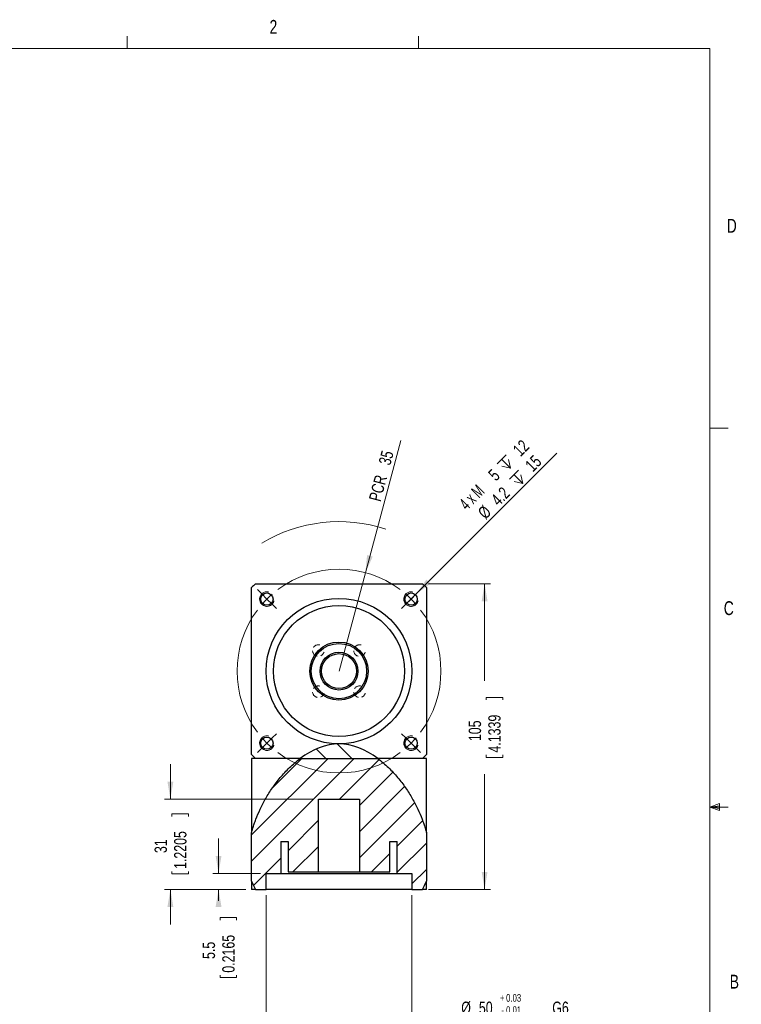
# Model space of a CAD drawing. Header units: millimetres. Extents: x 11 to 421, y 5 to 275.
# Tile 6 of 6: x 297 to 421, y 106 to 275. Entities that reach past the tile are written whole.
import ezdxf

# ---------------------------------------------------------------- set-up
doc = ezdxf.new("R2010")
doc.units = ezdxf.units.MM
doc.linetypes.add('HIDDEN', pattern=[1.905, 1.27, -0.635])
doc.styles.add('SLDTEXTSTYLE0', font='TXT', dxfattribs={"width": 0.75})
doc.styles.add('SLDTEXTSTYLE4', font='TXT', dxfattribs={"width": 0.65})
doc.dimstyles.new('SLDDIMSTYLE0', dxfattribs={"dimtxt": 2.116667, "dimasz": 3, "dimexe": 0, "dimexo": 0.0625, "dimgap": 0.529167, "dimtad": 2, "dimlfac": 2, "dimrnd": 1e-09, "dimzin": 12, "dimdsep": 46, "dimtxsty": 'SLDTEXTSTYLE0', "dimsah": 1, "dimcen": 0.09, "dimadec": 0, "dimazin": 0, "dimtfac": 1, "dimtmove": 0, "dimatfit": 3, "dimfxl": 1, "dimtolj": 1, "dimtzin": 12, "dimarcsym": 0})
doc.dimstyles.new('SLDDIMSTYLE1', dxfattribs={"dimtxt": 2.116667, "dimasz": 3, "dimexe": 0, "dimexo": 0.0625, "dimgap": 0.529167, "dimtad": 2, "dimlfac": 2, "dimrnd": 1e-09, "dimzin": 12, "dimdsep": 46, "dimtxsty": 'SLDTEXTSTYLE0', "dimsah": 1, "dimcen": 0.09, "dimadec": 0, "dimazin": 0, "dimtfac": 1, "dimtofl": 0, "dimtmove": 0, "dimatfit": 3, "dimfxl": 1, "dimtolj": 1, "dimtzin": 12, "dimarcsym": 0})
doc.dimstyles.new('SLDDIMSTYLE3', dxfattribs={"dimtxt": 2.116667, "dimasz": 3, "dimexe": 0, "dimexo": 0.0625, "dimgap": 0.529167, "dimtad": 0, "dimlfac": 2, "dimrnd": 1e-09, "dimzin": 12, "dimdsep": 46, "dimtxsty": 'SLDTEXTSTYLE0', "dimsah": 1, "dimcen": 0.09, "dimadec": 0, "dimazin": 0, "dimtfac": 1, "dimtofl": 0, "dimtmove": 0, "dimatfit": 3, "dimfxl": 1, "dimtolj": 1, "dimtzin": 12, "dimarcsym": 0})
doc.dimstyles.new('SLDDIMSTYLE5', dxfattribs={"dimtxt": 2.116667, "dimasz": 3, "dimexe": 0, "dimexo": 0.0625, "dimgap": 0.529167, "dimtad": 0, "dimlfac": 2, "dimrnd": 1e-09, "dimzin": 12, "dimdsep": 46, "dimtxsty": 'SLDTEXTSTYLE0', "dimsah": 1, "dimcen": 0.09, "dimadec": 0, "dimazin": 0, "dimtfac": 1, "dimtofl": 0, "dimtmove": 0, "dimatfit": 3, "dimfxl": 1, "dimtolj": 1, "dimtzin": 12, "dimarcsym": 0})
doc.dimstyles.new('SLDDIMSTYLE6', dxfattribs={"dimtxt": 2.116667, "dimasz": 3, "dimexe": 0, "dimexo": 0.0625, "dimgap": 0.529167, "dimtad": 0, "dimdec": 1, "dimlfac": 2, "dimrnd": 1e-09, "dimzin": 12, "dimdsep": 46, "dimtxsty": 'SLDTEXTSTYLE0', "dimsah": 1, "dimcen": 0.09, "dimadec": 0, "dimazin": 0, "dimtfac": 1, "dimtofl": 0, "dimtmove": 0, "dimatfit": 3, "dimfxl": 1, "dimtolj": 1, "dimtzin": 12, "dimarcsym": 0})
doc.dimstyles.new('SLDDIMSTYLE7', dxfattribs={"dimtxt": 2.116667, "dimasz": 3, "dimexe": 0, "dimexo": 0.0625, "dimgap": 0.529167, "dimtad": 0, "dimlfac": 2, "dimrnd": 1e-09, "dimzin": 12, "dimdsep": 46, "dimtxsty": 'SLDTEXTSTYLE0', "dimsah": 1, "dimcen": 0.09, "dimadec": 0, "dimazin": 0, "dimtol": 1, "dimtp": 0.03, "dimtm": 0.01, "dimtfac": 1, "dimtofl": 0, "dimtmove": 0, "dimatfit": 3, "dimfxl": 1, "dimtolj": 1, "dimarcsym": 0})

# ---------------------------------------------------------------- blocks, each defined once
blk = doc.blocks.new('*D26')
at = {"color": 7, "linetype": 'Continuous', "lineweight": 0}
for p, q in [((367.65, 178.38), (378.31, 178.38)), ((377.31, 178.38), (377.31, 161.73)), ((377.56, 158.86), (380.42, 158.86)), ((377.56, 158.86), (377.56, 158.43)), ((380.42, 158.86), (380.42, 158.43)), ((377.56, 148.55), (377.56, 148.98)), ((380.42, 148.55), (380.42, 148.98)), ((377.56, 148.55), (380.42, 148.55)), ((377.31, 125.88), (377.31, 145.67)), ((367.65, 125.88), (378.31, 125.88))]:
    blk.add_line(p, q, dxfattribs=at)
for points in [[(377.31, 178.38), (376.81, 175.38), (377.81, 175.38)], [(377.31, 125.88), (377.81, 128.88), (376.81, 128.88)]]:
    blk.add_solid(points, dxfattribs=at)
at = {"color": 7, "linetype": 'Continuous', "lineweight": 0, "char_height": 2.117, "attachment_point": 1, "rotation": 90, "style": 'SLDTEXTSTYLE0'}
for s, insert in [('4.1339', (377.94, 149.4)), ('105', (374.58, 151.36))]:
    blk.add_mtext(s, dxfattribs=dict(at, insert=insert))
blk = doc.blocks.new('*D27')
at = {"color": 7, "linetype": 'Continuous', "lineweight": 0}
for q in [(362.92, 203), (352.31, 163.38)]:
    blk.add_line((356.84, 180.29), q, dxfattribs=at)
blk.add_arc((352.31, 163.38), 25.68, 71.7295, 121.0804, dxfattribs=at)
blk.add_solid([(356.84, 180.29), (358.1, 183.06), (357.13, 183.31)], dxfattribs=at)
at = {"color": 7, "linetype": 'Continuous', "lineweight": 0, "char_height": 2.117, "attachment_point": 1, "rotation": 75, "style": 'SLDTEXTSTYLE0'}
for s, insert in [('35', (359.07, 199.16)), ('PCR ', (357.4, 192.92))]:
    blk.add_mtext(s, dxfattribs=dict(at, insert=insert))
blk = doc.blocks.new('SW_SYMBOL_HOLE_DEPTH')
at = {"color": 0, "linetype": 'Continuous', "lineweight": 0}
for p, q in [((0, 875), (800, 875)), ((400, 875), (400, 75)), ((100, 555), (400, 75)), ((700, 555), (400, 75))]:
    blk.add_line(p, q, dxfattribs=at)
blk = doc.blocks.new('*D28')
at = {"color": 7, "linetype": 'Continuous', "lineweight": 0}
for q in [(389.73, 200.81), (363.8, 174.87)]:
    blk.add_line((365.57, 176.64), q, dxfattribs=at)
blk.add_solid([(365.57, 176.64), (368.04, 178.41), (367.33, 179.12)], dxfattribs=at)
at = {"color": 7, "linetype": 'Continuous', "lineweight": 0, "xscale": 0.0027037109, "yscale": 0.0027037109, "zscale": 0.0027037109, "rotation": 44.9999999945}
for p in [(381.14, 197.34), (383.25, 194.71)]:
    blk.add_blockref('SW_SYMBOL_HOLE_DEPTH', p, dxfattribs=at)
at = {"color": 7, "linetype": 'Continuous', "lineweight": 0, "attachment_point": 1, "rotation": 45}
for s, insert, char_height, style in [(' 12', (381.56, 201.21), 2.117, 'SLDTEXTSTYLE0'), (' 15', (383.67, 198.57), 2.117, 'SLDTEXTSTYLE0'), ('5', (377.76, 197.41), 2.12, 'SLDTEXTSTYLE0'), ('4 x M', (372.76, 192.41), 2.117, 'SLDTEXTSTYLE4'), ('4.2 ', (378.22, 193.11), 2.117, 'SLDTEXTSTYLE0'), ('%%c', (375.96, 190.85), 2.117, 'SLDTEXTSTYLE0')]:
    blk.add_mtext(s, dxfattribs=dict(at, insert=insert, char_height=char_height, style=style))
blk = doc.blocks.new('*D29')
at = {"color": 7, "linetype": 'Continuous', "lineweight": 0}
for p, q in [((323.36, 141.38), (323.36, 147.38)), ((347.81, 141.38), (322.36, 141.38)), ((323.62, 138.85), (326.47, 138.85)), ((323.62, 138.85), (323.62, 138.42)), ((326.47, 138.85), (326.47, 138.42)), ((323.62, 128.54), (323.62, 128.97)), ((326.47, 128.54), (326.47, 128.97)), ((323.62, 128.54), (326.47, 128.54)), ((336.31, 125.88), (322.36, 125.88)), ((323.36, 125.88), (323.36, 119.88))]:
    blk.add_line(p, q, dxfattribs=at)
for points in [[(323.36, 141.38), (323.86, 144.38), (322.86, 144.38)], [(323.36, 125.88), (322.86, 122.88), (323.86, 122.88)]]:
    blk.add_solid(points, dxfattribs=at)
at = {"color": 7, "linetype": 'Continuous', "lineweight": 0, "char_height": 2.117, "attachment_point": 1, "rotation": 90, "style": 'SLDTEXTSTYLE0'}
for s, insert in [('1.2205', (324, 129.4)), ('31', (320.64, 132.13))]:
    blk.add_mtext(s, dxfattribs=dict(at, insert=insert))
blk = doc.blocks.new('*D30')
at = {"color": 7, "linetype": 'Continuous', "lineweight": 0}
for p, q in [((331.63, 128.63), (331.63, 134.63)), ((338.81, 128.63), (330.63, 128.63)), ((336.31, 125.88), (330.63, 125.88)), ((331.63, 125.88), (331.63, 123.91)), ((331.89, 121.04), (334.74, 121.04)), ((331.89, 121.04), (331.89, 120.61)), ((334.74, 121.04), (334.74, 120.61)), ((331.89, 110.73), (331.89, 111.16)), ((331.89, 110.73), (334.74, 110.73)), ((334.74, 110.73), (334.74, 111.16))]:
    blk.add_line(p, q, dxfattribs=at)
for points in [[(331.63, 128.63), (332.13, 131.63), (331.13, 131.63)], [(331.63, 125.88), (331.13, 122.88), (332.13, 122.88)]]:
    blk.add_solid(points, dxfattribs=at)
at = {"color": 7, "linetype": 'Continuous', "lineweight": 0, "char_height": 2.117, "attachment_point": 1, "rotation": 90, "style": 'SLDTEXTSTYLE0'}
for s, insert in [('0.2165', (332.27, 111.58)), ('5.5', (328.91, 113.93))]:
    blk.add_mtext(s, dxfattribs=dict(at, insert=insert))
blk = doc.blocks.new('*D31')
at = {"color": 7, "linetype": 'Continuous', "lineweight": 0}
for p, q in [((339.81, 124.88), (339.81, 102.88)), ((364.81, 124.88), (364.81, 102.88)), ((339.81, 103.88), (364.81, 103.88)), ((364.81, 103.88), (367.2, 103.88)), ((370.24, 103.63), (370.24, 99.94)), ((370.24, 103.63), (370.67, 103.63)), ((387.48, 103.63), (387.05, 103.63)), ((387.48, 103.63), (387.48, 99.94)), ((370.24, 99.94), (370.67, 99.94)), ((387.48, 99.94), (387.05, 99.94))]:
    blk.add_line(p, q, dxfattribs=at)
for points in [[(339.81, 103.88), (342.81, 103.38), (342.81, 104.38)], [(364.81, 103.88), (361.81, 104.38), (361.81, 103.38)]]:
    blk.add_solid(points, dxfattribs=at)
at = {"color": 7, "linetype": 'Continuous', "lineweight": 0, "attachment_point": 1, "style": 'SLDTEXTSTYLE0'}
for s, insert, char_height in [('%%c', (373.3, 106.61), 2.117), ('50', (376.33, 106.61), 2.117), ('+', (379.94, 107.91), 1.32), ('0.03', (381, 107.91), 1.323), (' G6', (388.34, 106.61), 2.117), ('-', (380.18, 105.81), 1.32), ('0.01', (381, 105.81), 1.323), ('+', (380.18, 103.71), 1.32), ('0.0012', (381.25, 103.71), 1.323), ('1.9685', (371.1, 102.41), 2.117), ('0.0004', (381.25, 101.61), 1.323), ('-', (380.42, 101.61), 1.32)]:
    blk.add_mtext(s, dxfattribs=dict(at, insert=insert, char_height=char_height))
blk = doc.blocks.new('SW_CENTERMARKSYMBOL_11')
at = {"color": 0, "linetype": 'Continuous', "lineweight": 0}
for p, q in [((-25.63, 0.88), (-26.38, 1.63)), ((-24.75, 0), (-25.63, 0.88)), ((-24.75, 0), (-23.86, -0.88)), ((0, 0), (-0.88, -0.88)), ((0, 0), (0.88, 0.88)), ((0.88, 0.88), (1.63, 1.63)), ((-23.86, -0.88), (-23.12, -1.63)), ((-0.88, -0.88), (-1.63, -1.63)), ((-23.86, -23.86), (-23.12, -23.12)), ((-0.88, -23.86), (-1.63, -23.12)), ((-24.75, -24.75), (-25.63, -25.63)), ((-24.75, -24.75), (-23.86, -23.86)), ((0, -24.75), (-0.88, -23.86)), ((0, -24.75), (0.88, -25.63)), ((-25.63, -25.63), (-26.38, -26.38)), ((0.88, -25.63), (1.63, -26.38))]:
    blk.add_line(p, q, dxfattribs=at)
for start, end in [(53.1851, 126.8149), (130.9074, 135), (45, 49.0926), (135, 139.0926), (40.9074, 45), (143.1851, 216.8149), (323.1851, 36.8149), (220.9074, 225), (225, 229.0926), (310.9074, 315), (315, 319.0926), (233.1851, 306.8149)]:
    blk.add_arc((-12.37, -12.37), 17.5, start, end, dxfattribs=at)

msp = doc.modelspace()

# ---------------------------------------------------------------- hatches: boundary and pattern name
at = {"linetype": 'Continuous', "lineweight": 0}
h = msp.add_hatch(dxfattribs=at)
h.set_pattern_fill('ANSI31', angle=90, style=0)
edge = h.paths.add_edge_path(flags=0)
edge.add_line((345.6562, 148.383), (358.9594, 148.383))
edge.add_spline(control_points=[(358.9594, 148.383), (356.872, 149.9369), (352.3078, 151.8291), (347.7436, 149.9369), (345.6562, 148.383)], knot_values=[0.25437391, 0.25437391, 0.25437391, 0.25437391, 0.33389168, 0.41340945, 0.41340945, 0.41340945, 0.41340945], weights=[1, 1, 1, 1, 1], degree=3, periodic=0)
h = msp.add_hatch(dxfattribs=at)
h.set_pattern_fill('ANSI31', angle=90, style=0)
edge = h.paths.add_edge_path(flags=0)
edge.add_line((345.6562, 148.383), (358.9594, 148.383))
edge.add_spline(control_points=[(358.9594, 148.383), (356.872, 149.9369), (352.3078, 151.8291), (347.7436, 149.9369), (345.6562, 148.383)], knot_values=[0.25437391, 0.25437391, 0.25437391, 0.25437391, 0.33389168, 0.41340945, 0.41340945, 0.41340945, 0.41340945], weights=[1, 1, 1, 1, 1], degree=3, periodic=0)
h = msp.add_hatch(dxfattribs=at)
h.set_pattern_fill('ANSI31', style=0)
edge = h.paths.add_edge_path(flags=0)
edge.add_spline(control_points=[(337.3078, 127.3119), (337.4875, 126.8135), (337.7076, 126.3359), (337.9703, 125.883)], knot_values=[0.64960827, 0.64960827, 0.64960827, 0.64960827, 0.66778336, 0.66778336, 0.66778336, 0.66778336], weights=[1, 1, 1, 1], degree=3, periodic=0)
edge.add_line((337.9703, 125.883), (339.8078, 125.883))
edge.add_line((339.8078, 125.883), (339.8078, 128.633))
edge.add_line((339.8078, 128.633), (342.3078, 128.633))
edge.add_line((342.3078, 128.633), (342.3078, 134.133))
edge.add_line((342.3078, 134.133), (343.5578, 134.133))
edge.add_line((343.5578, 134.133), (343.5578, 128.883))
edge.add_line((343.5578, 128.883), (348.8078, 128.883))
edge.add_line((348.8078, 128.883), (348.8078, 141.383))
edge.add_line((348.8078, 141.383), (355.8078, 141.383))
edge.add_line((355.8078, 141.383), (355.8078, 128.883))
edge.add_line((355.8078, 128.883), (361.0578, 128.883))
edge.add_line((361.0578, 128.883), (361.0578, 134.133))
edge.add_line((361.0578, 134.133), (362.3078, 134.133))
edge.add_line((362.3078, 134.133), (362.3078, 128.633))
edge.add_line((362.3078, 128.633), (364.8078, 128.633))
edge.add_line((364.8078, 128.633), (364.8078, 125.883))
edge.add_line((364.8078, 125.883), (366.6452, 125.883))
edge.add_spline(control_points=[(366.6452, 125.883), (366.908, 126.3359), (367.1281, 126.8135), (367.3078, 127.3119)], knot_values=[0, 0, 0, 0, 0.01817509, 0.01817509, 0.01817509, 0.01817509], weights=[1, 1, 1, 1], degree=3, periodic=0)
edge.add_line((367.3078, 127.3119), (367.3078, 134.883))
edge.add_line((367.3078, 134.883), (367.3078, 135.6826))
edge.add_spline(control_points=[(367.3078, 135.6826), (366.0068, 140.5688), (362.8151, 145.5128), (358.9594, 148.383)], knot_values=[0.10749706, 0.10749706, 0.10749706, 0.10749706, 0.25437391, 0.25437391, 0.25437391, 0.25437391], weights=[1, 1, 1, 1], degree=3, periodic=0)
edge.add_line((358.9594, 148.383), (345.6562, 148.383))
edge.add_spline(control_points=[(345.6562, 148.383), (341.8004, 145.5128), (338.6088, 140.5688), (337.3078, 135.6826)], knot_values=[0.41340945, 0.41340945, 0.41340945, 0.41340945, 0.5602863, 0.5602863, 0.5602863, 0.5602863], weights=[1, 1, 1, 1], degree=3, periodic=0)
edge.add_line((337.3078, 135.6826), (337.3078, 134.883))
edge.add_line((337.3078, 134.883), (337.3078, 127.3119))
h = msp.add_hatch(dxfattribs=at)
h.set_pattern_fill('ANSI31', style=0)
edge = h.paths.add_edge_path(flags=0)
edge.add_spline(control_points=[(337.3078, 127.3119), (337.4875, 126.8135), (337.7076, 126.3359), (337.9703, 125.883)], knot_values=[0.64960827, 0.64960827, 0.64960827, 0.64960827, 0.66778336, 0.66778336, 0.66778336, 0.66778336], weights=[1, 1, 1, 1], degree=3, periodic=0)
edge.add_line((337.9703, 125.883), (339.8078, 125.883))
edge.add_line((339.8078, 125.883), (339.8078, 128.633))
edge.add_line((339.8078, 128.633), (342.3078, 128.633))
edge.add_line((342.3078, 128.633), (342.3078, 134.133))
edge.add_line((342.3078, 134.133), (343.5578, 134.133))
edge.add_line((343.5578, 134.133), (343.5578, 128.883))
edge.add_line((343.5578, 128.883), (348.8078, 128.883))
edge.add_line((348.8078, 128.883), (348.8078, 141.383))
edge.add_line((348.8078, 141.383), (355.8078, 141.383))
edge.add_line((355.8078, 141.383), (355.8078, 128.883))
edge.add_line((355.8078, 128.883), (361.0578, 128.883))
edge.add_line((361.0578, 128.883), (361.0578, 134.133))
edge.add_line((361.0578, 134.133), (362.3078, 134.133))
edge.add_line((362.3078, 134.133), (362.3078, 128.633))
edge.add_line((362.3078, 128.633), (364.8078, 128.633))
edge.add_line((364.8078, 128.633), (364.8078, 125.883))
edge.add_line((364.8078, 125.883), (366.6452, 125.883))
edge.add_spline(control_points=[(366.6452, 125.883), (366.908, 126.3359), (367.1281, 126.8135), (367.3078, 127.3119)], knot_values=[0, 0, 0, 0, 0.01817509, 0.01817509, 0.01817509, 0.01817509], weights=[1, 1, 1, 1], degree=3, periodic=0)
edge.add_line((367.3078, 127.3119), (367.3078, 134.883))
edge.add_line((367.3078, 134.883), (367.3078, 135.6826))
edge.add_spline(control_points=[(367.3078, 135.6826), (366.0068, 140.5688), (362.8151, 145.5128), (358.9594, 148.383)], knot_values=[0.10749706, 0.10749706, 0.10749706, 0.10749706, 0.25437391, 0.25437391, 0.25437391, 0.25437391], weights=[1, 1, 1, 1], degree=3, periodic=0)
edge.add_line((358.9594, 148.383), (345.6562, 148.383))
edge.add_spline(control_points=[(345.6562, 148.383), (341.8004, 145.5128), (338.6088, 140.5688), (337.3078, 135.6826)], knot_values=[0.41340945, 0.41340945, 0.41340945, 0.41340945, 0.5602863, 0.5602863, 0.5602863, 0.5602863], weights=[1, 1, 1, 1], degree=3, periodic=0)
edge.add_line((337.3078, 135.6826), (337.3078, 134.883))
edge.add_line((337.3078, 134.883), (337.3078, 127.3119))

# ---------------------------------------------------------------- linework, layer by layer
at = {"color": 7, "linetype": 'Continuous', "lineweight": 0}
for p, q in [((315.9379, 270.3087), (315.9379, 272.4626)), ((365.9442, 270.3087), (365.9442, 272.4626)), ((15.9068, 270.3087), (415.9568, 270.3087)), ((415.9568, 9.9587), (415.9568, 270.3087)), ((415.9568, 205.1124), (419.1318, 205.1124)), ((415.9568, 140.0249), (417.6632, 140.6348)), ((417.6632, 140.6348), (417.6632, 139.4514)), ((415.9568, 140.0249), (417.6632, 140.2545)), ((415.9568, 140.0249), (419.1318, 140.0249)), ((415.9568, 140.0249), (417.6632, 139.4514)), ((415.9568, 140.0249), (417.6632, 139.7631))]:
    msp.add_line(p, q, dxfattribs=at)
at = {"color": 7, "linetype": 'Continuous', "lineweight": 30}
for p, q in [((337.3078, 149.0456), (337.3078, 177.7205)), ((337.9703, 178.383), (366.6452, 178.383)), ((367.3078, 177.7205), (367.3078, 149.0456)), ((337.9703, 148.383), (337.3078, 148.383)), ((345.6562, 148.383), (337.9703, 148.383)), ((345.6562, 148.383), (358.9594, 148.383)), ((345.6562, 148.383), (358.9594, 148.383)), ((366.6452, 148.383), (358.9594, 148.383)), ((367.3078, 148.383), (366.6452, 148.383)), ((348.8078, 141.383), (355.8078, 141.383)), ((348.8078, 128.883), (348.8078, 141.383)), ((355.8078, 141.383), (355.8078, 128.883)), ((337.3078, 134.883), (337.3078, 135.6826)), ((367.3078, 135.6826), (367.3078, 134.883)), ((337.3078, 127.3119), (337.3078, 134.883)), ((342.3078, 134.133), (343.5578, 134.133)), ((342.3078, 134.133), (342.3078, 128.633)), ((343.5578, 134.133), (343.5578, 128.883)), ((361.0578, 134.133), (362.3078, 134.133)), ((361.0578, 128.883), (361.0578, 134.133)), ((362.3078, 128.633), (362.3078, 134.133)), ((367.3078, 134.883), (367.3078, 127.3119)), ((339.8078, 128.633), (342.3078, 128.633)), ((339.8078, 125.883), (339.8078, 128.633)), ((342.3078, 128.633), (362.3078, 128.633)), ((343.5578, 128.883), (348.8078, 128.883)), ((348.8078, 128.883), (355.8078, 128.883)), ((355.8078, 128.883), (361.0578, 128.883)), ((362.3078, 128.633), (364.8078, 128.633)), ((364.8078, 128.633), (364.8078, 125.883)), ((337.3078, 127.3119), (337.3078, 125.883)), ((367.3078, 125.883), (367.3078, 127.3119)), ((337.9703, 125.883), (337.3078, 125.883)), ((337.9703, 125.883), (339.8078, 125.883)), ((364.8078, 125.883), (339.8078, 125.883)), ((364.8078, 125.883), (366.6452, 125.883)), ((367.3078, 125.883), (366.6452, 125.883))]:
    msp.add_line(p, q, dxfattribs=at)
for centre, radius in [((339.9334, 175.7574), 1.05), ((364.6822, 175.7574), 1.05), ((352.3078, 163.383), 12.5), ((352.3078, 163.383), 11.25), ((352.3078, 163.383), 5), ((352.3078, 163.383), 4.75), ((352.3078, 163.383), 3.25), ((352.3078, 163.383), 3), ((339.9334, 151.0086), 1.05), ((364.6822, 151.0086), 1.05)]:
    msp.add_circle(centre, radius, dxfattribs=at)
for start, end in [(133.706268, 136.293732), (43.706268, 46.293732), (223.706268, 226.293732), (313.706268, 316.293732)]:
    msp.add_arc((352.3078, 163.383), 20.75, start, end, dxfattribs=at)
at = {"color": 7, "linetype": 'Continuous', "lineweight": 0}
for centre in [(339.9334, 175.7574), (364.6822, 175.7574), (339.9334, 151.0086), (364.6822, 151.0086)]:
    msp.add_arc(centre, 1.25, 75, 345, dxfattribs=at)
at = {"color": 7, "linetype": 'HIDDEN', "lineweight": 0}
for centre, radius in [((339.9334, 175.7574), 1.25), ((364.6822, 175.7574), 1.25), ((348.7722, 166.9185), 1), ((355.8433, 166.9185), 1), ((348.7722, 159.8475), 1), ((355.8433, 159.8475), 1), ((339.9334, 151.0086), 1.25), ((364.6822, 151.0086), 1.25)]:
    msp.add_arc(centre, radius, 75, 345, dxfattribs=at)
at = {"color": 7, "linetype": 'Continuous', "lineweight": 30}
for points, degree in [([(352.3078, 150.883), (350.0257, 150.883), (347.7436, 149.9369), (345.6562, 148.383)], 3), ([(358.9594, 148.383), (356.872, 149.9369), (354.5899, 150.883), (352.3078, 150.883)], 3), ([(337.3078, 148.383), (337.3078, 135.6826)], 1), ([(367.3078, 135.6826), (367.3078, 148.383)], 1), ([(337.3078, 127.3119), (337.4908, 126.8044), (337.7114, 126.3293), (337.9703, 125.883)], 3), ([(366.6452, 125.883), (366.9042, 126.3293), (367.1248, 126.8044), (367.3078, 127.3119)], 3)]:
    msp.add_open_spline(points, degree=degree, dxfattribs=at)
for points, knots in [([(337.3078, 135.6826), (337.3078, 135.6826), (337.3279, 135.7595), (337.3838, 135.961), (337.4067, 136.0423), (337.4591, 136.223), (337.4886, 136.3229), (337.5864, 136.6436), (337.664, 136.8859), (337.8398, 137.4005), (337.9371, 137.6704), (338.2553, 138.502), (338.5022, 139.0847), (339.0631, 140.2721), (339.3772, 140.8776), (339.9017, 141.7931), (340.0852, 142.0988), (340.4675, 142.7067), (340.6668, 143.0095), (341.2897, 143.9127), (341.7384, 144.508), (342.4688, 145.3843), (342.7219, 145.6736), (343.2495, 146.2452), (343.5245, 146.5281), (344.382, 147.3598), (344.9931, 147.8895), (345.6562, 148.383)], [0, 0, 0, 0, 0.0625, 0.0625, 0.09375, 0.09375, 0.125, 0.125, 0.1875, 0.1875, 0.25, 0.25, 0.375, 0.375, 0.5, 0.5, 0.5625, 0.5625, 0.625, 0.625, 0.75, 0.75, 0.8125, 0.8125, 0.875, 0.875, 1, 1, 1, 1]), ([(358.9594, 148.383), (359.6258, 147.8869), (360.2341, 147.3589), (361.3659, 146.2619), (361.8889, 145.6925), (362.6206, 144.8164), (362.8555, 144.5207), (363.3087, 143.9229), (363.5274, 143.6203), (364.1561, 142.7092), (364.5372, 142.1008), (365.2314, 140.8903), (365.5444, 140.288), (366.1053, 139.1031), (366.3531, 138.5196), (366.6203, 137.8226), (366.6716, 137.6849), (366.7697, 137.4141), (366.8166, 137.2808), (366.9489, 136.8939), (367.0267, 136.6513), (367.1255, 136.3275), (367.1556, 136.226), (367.2084, 136.044), (367.231, 135.9636), (367.2683, 135.8293), (367.2828, 135.7756), (367.3027, 135.7019), (367.3078, 135.6826), (367.3078, 135.6826)], [0, 0, 0, 0, 0.125, 0.125, 0.25, 0.25, 0.3125, 0.3125, 0.375, 0.375, 0.5, 0.5, 0.625, 0.625, 0.75, 0.75, 0.78125, 0.78125, 0.8125, 0.8125, 0.875, 0.875, 0.90625, 0.90625, 0.9375, 0.9375, 0.96875, 0.96875, 1, 1, 1, 1])]:
    msp.add_open_spline(points, degree=3, knots=knots, dxfattribs=at)

# ---------------------------------------------------------------- block references
at = {"color": 7, "linetype": 'Continuous', "lineweight": 0}
msp.add_blockref('SW_CENTERMARKSYMBOL_11', (364.6822, 175.7574), dxfattribs=at)

# ---------------------------------------------------------------- texts
at = {"color": 7, "linetype": 'Continuous', "lineweight": 0, "char_height": 2.3813, "attachment_point": 1, "style": 'SLDTEXTSTYLE0'}
for s, insert in [('2', (340.3853, 275.2395)), ('D', (418.8794, 241.0714)), ('C', (418.368, 175.389)), ('B', (419.3916, 111.2288))]:
    msp.add_mtext(s, dxfattribs=dict(at, insert=insert))

# ---------------------------------------------------------------- dimensions: what is measured, and where the dimension line sits
at = {"color": 7, "linetype": 'Continuous', "lineweight": 0}
dim = msp.add_radius_dim(center=(352.3078, 163.383), mpoint=(356.8371, 180.2867), text='PCR <>', dimstyle='SLDDIMSTYLE1', dxfattribs=at)
dim.commit()
dim.dimension.update_dxf_attribs({"geometry": '*D27', "text_midpoint": (361.2841, 196.8832), "dimtype": 164})
dim = msp.add_diameter_dim_2p(p1=(363.7983, 174.8735), p2=(365.566, 176.6413), text='4 x M<> {\\fGDT;x} 12\\P%%c4.2 {\\fGDT;x} 15', dimstyle='SLDDIMSTYLE0', override={"dimpost": '<>'}, dxfattribs=at)
dim.commit()
dim.dimension.update_dxf_attribs({"geometry": '*D28', "text_midpoint": (382.9789, 194.0541), "dimtype": 163})
for base, p1, p2, dimstyle, picture, middle in [((377.3078, 125.883), (366.6452, 178.383), (366.6452, 125.883), 'SLDDIMSTYLE5', '*D26', (377.3078, 153.7026)), ((323.3639, 141.383), (337.3078, 125.883), (348.8078, 141.383), 'SLDDIMSTYLE3', '*D29', (323.3639, 133.6937)), ((331.6348, 128.633), (337.3078, 125.883), (339.8078, 128.633), 'SLDDIMSTYLE6', '*D30', (331.6348, 115.883))]:
    dim = msp.add_linear_dim(base=base, p1=p1, p2=p2, angle=90, dimstyle=dimstyle, dxfattribs=at)
    dim.commit()
    dim.dimension.update_dxf_attribs({"geometry": picture, "text_midpoint": middle, "dimtype": 160})
dim = msp.add_linear_dim(base=(364.8078, 103.883), p1=(339.8078, 125.883), p2=(364.8078, 125.883), text='%%c<> G6', dimstyle='SLDDIMSTYLE7', dxfattribs=at)
dim.commit()
dim.dimension.update_dxf_attribs({"geometry": '*D31', "text_midpoint": (381.0932, 103.883), "dimtype": 160})

doc.saveas('drawing.dxf')
